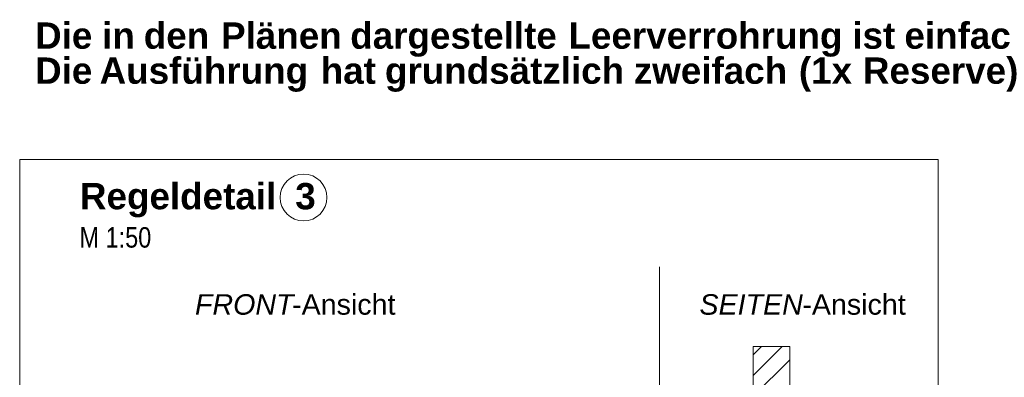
# Model space of a CAD drawing. Extents: x -720 to 300, y 62 to 1107.
# Tile 84 of 250: x 131 to 198, y 720 to 745. Entities that reach past the tile are written whole.
import ezdxf
from ezdxf.lldxf.tags import DXFTag

# ---------------------------------------------------------------- set-up
doc = ezdxf.new("R2010")
doc.units = 0
doc.layers.get('0').update_dxf_attribs({"lineweight": 35})
for name, color, linetype, lineweight, true_color in [('E_Detail_Beschriftung', 7, 'Continuous', 13, 0x009900), ('E_Detail_Wandschraffur', 7, 'Continuous', 5, 0xc0c0c0), ('E_Leerrohr Beschriftung', 1, 'Continuous', 9, 0xff0000)]:
    doc.layers.add(name, color=color, linetype=linetype, lineweight=lineweight, true_color=true_color)
doc.layers.add('E_Detail_Linie_Text_Bem', color=7, linetype='Continuous', lineweight=13)
doc.styles.get("Standard").update_dxf_attribs({"font": 'ARIALN.TTF'})
tags = doc.linetypes.add('fein_strichliert', pattern=[4, 1, -2, 1]).pattern_tags.tags
tags[8:9] = [DXFTag(74, 4), DXFTag(75, 0), DXFTag(340, '0'), DXFTag(46, 0.0), DXFTag(50, 0.0), DXFTag(44, 0.0), DXFTag(45, 0.0)]
tags[6:7] = [DXFTag(74, 4), DXFTag(75, 0), DXFTag(340, '0'), DXFTag(46, 0.0), DXFTag(50, 0.0), DXFTag(44, 0.0), DXFTag(45, 0.0)]
tags[4:5] = [DXFTag(74, 4), DXFTag(75, 0), DXFTag(340, '0'), DXFTag(46, 0.0), DXFTag(50, 0.0), DXFTag(44, 0.0), DXFTag(45, 0.0)]
tags = doc.linetypes.add('fein_strichliert-A06G9FM98I', pattern=[4, 1, -2, 1]).pattern_tags.tags
tags[8:9] = [DXFTag(74, 4), DXFTag(75, 0), DXFTag(340, '0'), DXFTag(46, 0.0), DXFTag(50, 0.0), DXFTag(44, 0.0), DXFTag(45, 0.0)]
tags[6:7] = [DXFTag(74, 4), DXFTag(75, 0), DXFTag(340, '0'), DXFTag(46, 0.0), DXFTag(50, 0.0), DXFTag(44, 0.0), DXFTag(45, 0.0)]
tags[4:5] = [DXFTag(74, 4), DXFTag(75, 0), DXFTag(340, '0'), DXFTag(46, 0.0), DXFTag(50, 0.0), DXFTag(44, 0.0), DXFTag(45, 0.0)]

# ---------------------------------------------------------------- blocks, each defined once
blk = doc.blocks.new('Referenz-A06G9FMD8I')
at = {"layer": 'E_Detail_Linie_Text_Bem', "linetype": 'fein_strichliert-A06G9FM98I', "ltscale": 0.65}
for p, q in [((193.732, 735.027), (130.963, 735.027)), ((130.963, 735.027), (130.963, 673.71)), ((193.732, 673.71), (193.732, 735.027)), ((174.688, 674.792), (174.688, 727.671))]:
    blk.add_line(p, q, dxfattribs=at)
at = {"layer": 'E_Detail_Linie_Text_Bem', "linetype": 'Continuous', "ltscale": 0.13}
for p, q in [((181.079, 722.234), (183.579, 722.234)), ((181.079, 718.1), (181.079, 722.234)), ((183.579, 722.234), (183.579, 718.1))]:
    blk.add_line(p, q, dxfattribs=at)
at = {"layer": 'E_Detail_Wandschraffur', "linetype": 'ByBlock', "ltscale": 0.13}
blk.add_line((181.079, 720.239), (183.074, 722.234), dxfattribs=at)
at = {"layer": 'E_Detail_Wandschraffur', "linetype": 'fein_strichliert', "ltscale": 0.13}
for p, q in [((181.079, 721.653), (181.66, 722.234)), ((181.079, 718.825), (183.579, 721.325))]:
    blk.add_line(p, q, dxfattribs=at)
at = {"layer": 'E_Leerrohr Beschriftung', "linetype": 'Continuous', "ltscale": 0.13}
blk.add_circle((150.361, 732.42), 1.6, dxfattribs=at)
at = {"layer": 'E_Detail_Beschriftung', "color": 1, "linetype": 'Continuous', "lineweight": 35, "ltscale": 0.35, "true_color": 0xff0000, "char_height": 1.8, "attachment_point": 1}
for s, insert in [('{\\fArial|b1|i0;Regeldetail}', (135.08, 733.411)), ('{\\fArial|b1|i0;3}', (149.794, 733.411))]:
    blk.add_mtext(s, dxfattribs=dict(at, insert=insert))
at = {"layer": 'E_Detail_Beschriftung', "linetype": 'Continuous', "ltscale": 0.13, "insert": (135.05, 730.391), "char_height": 1.4, "attachment_point": 1}
blk.add_mtext('{\\fArial Narrow;M 1:50}', dxfattribs=at)
at = {"layer": 'E_Detail_Beschriftung', "linetype": 'Continuous', "lineweight": -2, "ltscale": 0.25, "char_height": 1.4, "attachment_point": 1}
for s, insert in [('{\\fArial|b0|i1;FRONT}', (142.94, 725.805)), ('{\\fArial;-Ansicht}', (149.576, 725.805)), ('{\\fArial|b0|i1;SEITEN}', (177.414, 725.805)), ('{\\fArial;-Ansicht}', (184.444, 725.805))]:
    blk.add_mtext(s, dxfattribs=dict(at, insert=insert))
blk = doc.blocks.new('Referenz-A06G9FMH8I')
at = {"layer": 'E_Detail_Beschriftung', "color": 1, "linetype": 'Continuous', "lineweight": 35, "ltscale": 0.35, "true_color": 0xff0000, "char_height": 1.8, "attachment_point": 1}
for s, insert in [('{\\fArial|b1|i0;Die}', (132.014, 744.39)), ('{\\fArial|b1|i0;in}', (136.595, 744.39)), ('{\\fArial|b1|i0;den}', (139.444, 744.39)), ('{\\fArial|b1|i0;Plänen}', (144.723, 744.39)), ('{\\fArial|b1|i0;dargestellte}', (153.551, 744.39)), ('{\\fArial|b1|i0;Leerverrohrung}', (168.462, 744.39)), ('{\\fArial|b1|i0;ist}', (187.86, 744.39)), ('{\\fArial|b1|i0;einfach}', (191.42, 744.39)), ('{\\fArial|b1|i0;Ausführung}', (136.426, 741.993)), ('{\\fArial|b1|i0;hat}', (151.535, 741.993)), ('{\\fArial|b1|i0;grundsätzlich}', (155.921, 741.993)), ('{\\fArial|b1|i0;zweifach}', (172.928, 741.993)), ('{\\fArial|b1|i0;(1x}', (184.209, 741.993)), ('{\\fArial|b1|i0;Reserve)}', (188.584, 741.993)), ('{\\fArial|b1|i0;Die}', (132.014, 741.993))]:
    blk.add_mtext(s, dxfattribs=dict(at, insert=insert))

msp = doc.modelspace()

# ---------------------------------------------------------------- block references
at = {"color": 8, "lineweight": 25, "ltscale": 0.25, "true_color": 0x808080}
for name in ['Referenz-A06G9FMH8I', 'Referenz-A06G9FMD8I']:
    msp.add_blockref(name, (0, 0), dxfattribs=at)

doc.saveas('drawing.dxf')
